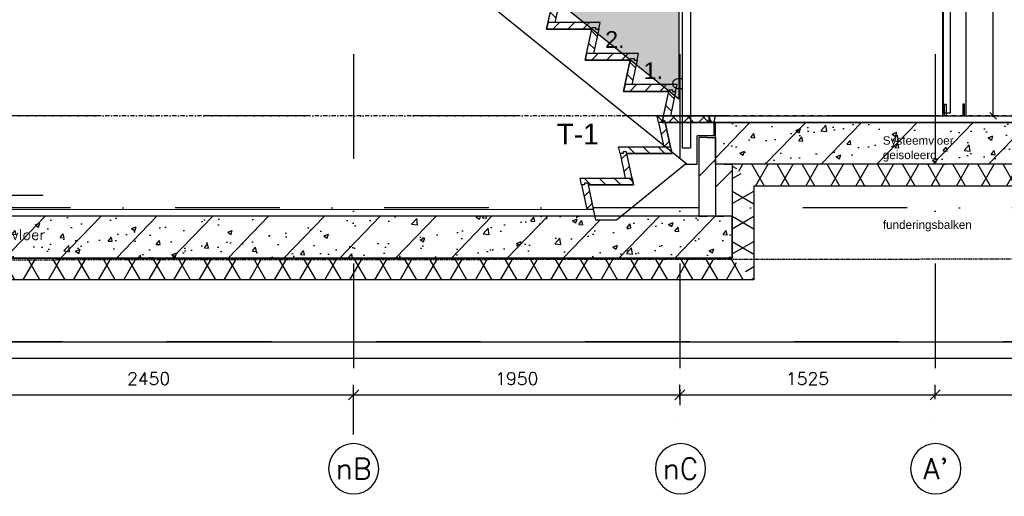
# Model space of a CAD drawing. Extents: x 149262 to 371235, y 141599 to 287858.
# Tile 3 of 60: x 153042 to 158926, y 141945 to 144793. Entities that reach past the tile are written whole.
import ezdxf
from ezdxf.enums import TextEntityAlignment as Align

# ---------------------------------------------------------------- set-up
doc = ezdxf.new("R2010")
doc.units = 0
doc.header["$LTSCALE"] = 50
doc.header["$MEASUREMENT"] = 0
doc.header["$PDMODE"] = 3
doc.header["$PDSIZE"] = 0.1
for name, pattern in [('DASHDOT', [1, 0.5, -0.25, 0, -0.25]), ('DD1', [2.66667, 1.66667, -0.5, 0, -0.5]), ('HIDDEN2', [0.1875, 0.125, -0.0625])]:
    doc.linetypes.add(name, pattern=pattern)
doc.layers.get('0').update_dxf_attribs({"linetype": 'CONTINUOUS'})
doc.layers.get('DEFPOINTS').update_dxf_attribs({"linetype": 'CONTINUOUS'})
for name, color, linetype in [('00', 7, 'CONTINUOUS'), ('A--01A1_ACEER', 1, 'CONTINUOUS'), ('A--124D2TRAPPEN', 4, 'CONTINUOUS'), ('A--A21--_F-23-', 9, 'CONTINUOUS'), ('A--A21--_F123-', 9, 'CONTINUOUS'), ('A--A23--_F--3-', 9, 'CONTINUOUS'), ('A--L$1A-_RASTER_NR_02', 21, 'CONTINUOUS'), ('A--L$7A3-_STRAMIEN', 3, 'CONTINUOUS'), ('A--L13D1_VLOEREN', 1, 'CONTINUOUS'), ('A--L21--', 3, 'CONTINUOUS'), ('A--L21--_F--3-', 7, 'CONTINUOUS'), ('A--L21--_F-23-', 4, 'CONTINUOUS'), ('A--L21D1_BUITENWAND', 1, 'CONTINUOUS'), ('A--L22D2_BINNENWAND', 2, 'CONTINUOUS'), ('A--L23--_F--3-', 7, 'CONTINUOUS'), ('A--L24--', 7, 'CONTINUOUS'), ('A--L24A2_TRAPPEN', 2, 'CONTINUOUS'), ('A--L28DC1_KONSTRUKTIES', 1, 'HIDDEN2'), ('A--L31--', 2, 'CONTINUOUS'), ('A--L32--_F123-', 1, 'CONTINUOUS'), ('A--M$1A-_F123-', 1, 'CONTINUOUS'), ('A--M01A1_MAATVOERING', 1, 'CONTINUOUS'), ('A--M01B1_HOOGTE_MAATV', 1, 'CONTINUOUS'), ('A--T$1A-_F123-_0_18MM', 1, 'CONTINUOUS'), ('A--T$1A-_F123_20', 1, 'CONTINUOUS'), ('A--T$7A-_STRAMIEN', 2, 'CONTINUOUS'), ('A--T01B2_HOOGTE_MAATV', 2, 'CONTINUOUS'), ('A--T01B3_HOOGTE_MAATV', 3, 'CONTINUOUS'), ('Rtrappen', 1, 'CONTINUOUS'), ('STRAMIEN', 8, 'DD1'), ('X--LR---_CP', 7, 'CONTINUOUS'), ('ZTRAPPEN', 4, 'CONTINUOUS')]:
    doc.layers.add(name, color=color, linetype=linetype)
doc.styles.add('alfa-0_18', font='tsacorbd.ttf')
doc.styles.add('ALFA-0_25', font='ROMANS')
doc.styles.add('EB2', font='ARIAL.TTF')
doc.styles.add('HIEMSTRA', font='romans.shx')
doc.styles.add('HOOGTEXT', font='ROMANS.shx', dxfattribs={"height": 2.5})
doc.dimstyles.get("Standard").update_dxf_attribs({"dimscale": 50, "dimtxt": 2.5, "dimasz": 2, "dimexe": 0.3, "dimexo": 0.3, "dimgap": 2, "dimtad": 1, "dimdec": 0, "dimzin": 0, "dimdsep": 46, "dimtxsty": 'HIEMSTRA', "dimblk1": 'OBLIQUE', "dimblk2": 'OBLIQUE', "dimsah": 1, "dimcen": 0.09, "dimdle": 0.3, "dimclrd": 1, "dimclre": 1, "dimclrt": 2, "dimadec": 0, "dimazin": 0, "dimtfac": 1, "dimtdec": 4, "dimtix": 1, "dimtmove": 2, "dimatfit": 3, "dimldrblk": 'OBLIQUE', "dimfxl": 0, "dimtvp": 625, "dimtolj": 1, "dimtzin": 0, "dimarcsym": 0})
doc.dimstyles.new('STANDARD$0', dxfattribs={"dimscale": 30, "dimtxt": 2.5, "dimasz": 2, "dimexe": 2, "dimexo": 0, "dimgap": 2, "dimtad": 1, "dimdec": 0, "dimzin": 0, "dimdsep": 46, "dimtxsty": 'ALFA-0_25', "dimblk1": 'OBLIQUE', "dimblk2": 'OBLIQUE', "dimsah": 1, "dimcen": -3, "dimdle": 2, "dimclrd": 1, "dimclre": 1, "dimclrt": 2, "dimadec": 0, "dimazin": 0, "dimtfac": 0.666667, "dimtofl": 0, "dimtmove": 2, "dimatfit": 3, "dimldrblk": 'OBLIQUE', "dimfxl": 0, "dimtvp": 0.833333, "dimtolj": 1, "dimtzin": 0, "dimarcsym": 0})
pattern_1 = [(46, (98041.84, 170115.9), (-172.64155, 166.718), []), (51, (98041.84, 170115.9), (287.29845, -20.0899), [30, -330]), (356, (98041.84, 170115.9), (-60.7431, 299.8624), [24, -264]), (101.4514, (98065.78, 170114.23), (226.5556, 279.7724), [25.4961, -280.4568]), (47.1842, (98040.44, 170195.9), (427.9869, -58.7472), [45, -495]), (97.6356, (98076.1, 170191), (367.0079, 396.1126), [38.244, -420.6852]), (352.1842, (98040.44, 170195.9), (367.0076, 396.113), [36, -396]), (22, (98080.78, 170176.6), (241.5371, -156.85604), [30, -330]), (327, (98080.78, 170176.6), (92.2491, 291.7144), [24, -264]), (72.4514, (98100.9, 170163.52), (333.7863, 134.8581), [25.4961, -280.4568]), (38.5, (98041.84, 170115.9), (2.53928, 133.22215), [0, -260.8, 0, -268, 0, -265]), (8.5, (98041.84, 170115.9), (102.45841, 159.57714), [0, -152.8, 0, -254.8, 0, -101]), (328.5, (97952.65, 170114.34), (213.6539, -5.29398), [0, -100, 0, -312, 0, -414]), (318.5, (97912.65, 170113.64), (232.5401, 44.1071), [0, -130, 0, -207.2, 0, -294]), (318.5, (97912.65, 170113.64), (232.5401, 44.1071), [0, -130, 0, -207.2, 0, -294])]

# ---------------------------------------------------------------- blocks, each defined once
blk = doc.blocks.new('_OBLIQUE')
at = {"color": 0, "linetype": 'ByBlock'}
blk.add_line((-0.5, -0.5), (0.5, 0.5), dxfattribs=at)
blk = doc.blocks.new('*D43')
at = {"layer": 'A--M$1A-_F123-', "color": 1, "lineweight": -2}
for p, q in [((156988, 142524.7), (156988, 142610.8)), ((158513, 142524.7), (158513, 142610.8)), ((156928, 142550.8), (158573, 142550.8))]:
    blk.add_line(p, q, dxfattribs=at)
at = {"layer": 'DEFPOINTS', "color": 0}
for p in [(156988, 142524.7), (158513, 142550.8), (158513, 142524.7)]:
    blk.add_point(p, dxfattribs=at)
at = {"layer": 'A--M$1A-_F123-', "color": 1, "lineweight": -2, "xscale": 60, "yscale": 60, "zscale": 60, "rotation": 180}
blk.add_blockref('_OBLIQUE', (156988, 142550.8), dxfattribs=at)
at = {"layer": 'A--M$1A-_F123-', "color": 1, "lineweight": -2, "xscale": 60, "yscale": 60, "zscale": 60}
blk.add_blockref('_OBLIQUE', (158513, 142550.8), dxfattribs=at)
at = {"layer": 'A--M$1A-_F123-', "color": 2, "insert": (157750.5, 142648.3), "char_height": 75, "attachment_point": 5, "style": 'ALFA-0_25'}
blk.add_mtext('\\A1;1525', dxfattribs=at)
blk = doc.blocks.new('*D54')
at = {"color": 1, "linetype": 'ByBlock'}
for p, q in [((158874.6, 146719), (158854.5, 146719)), ((158860.5, 144213), (158860.5, 146725)), ((158874.6, 144219), (158854.5, 144219))]:
    blk.add_line(p, q, dxfattribs=at)
at = {"layer": 'DEFPOINTS', "color": 0, "linetype": 'ByBlock'}
for p in [(158860.5, 146719), (158880.6, 146719), (158880.6, 144219)]:
    blk.add_point(p, dxfattribs=at)
at = {"color": 1, "linetype": 'ByBlock', "xscale": 40, "yscale": 40, "zscale": 40}
for p, rotation in [((158860.5, 146719), 90), ((158860.5, 144219), 270)]:
    blk.add_blockref('_OBLIQUE', p, dxfattribs=dict(at, rotation=rotation))
at = {"color": 2, "linetype": 'ByBlock', "insert": (158795.5, 145469), "char_height": 50, "attachment_point": 5, "rotation": 90, "style": 'HIEMSTRA'}
blk.add_mtext('\\A1;2500', dxfattribs=at)
blk = doc.blocks.new('*D90')
at = {"layer": 'A--M$1A-_F123-', "color": 1, "lineweight": -2}
for p, q in [((152588, 142314.1), (152588, 142610.8)), ((155038, 142314.1), (155038, 142610.8)), ((152528, 142550.8), (155098, 142550.8))]:
    blk.add_line(p, q, dxfattribs=at)
at = {"layer": 'DEFPOINTS', "color": 0}
for p in [(155038, 142550.8), (152588, 142314.1), (155038, 142314.1)]:
    blk.add_point(p, dxfattribs=at)
at = {"layer": 'A--M$1A-_F123-', "color": 1, "lineweight": -2, "xscale": 60, "yscale": 60, "zscale": 60, "rotation": 180}
blk.add_blockref('_OBLIQUE', (152588, 142550.8), dxfattribs=at)
at = {"layer": 'A--M$1A-_F123-', "color": 1, "lineweight": -2, "xscale": 60, "yscale": 60, "zscale": 60}
blk.add_blockref('_OBLIQUE', (155038, 142550.8), dxfattribs=at)
at = {"layer": 'A--M$1A-_F123-', "color": 2, "insert": (153813, 142648.3), "char_height": 75, "attachment_point": 5, "style": 'ALFA-0_25'}
blk.add_mtext('\\A1;2450', dxfattribs=at)
blk = doc.blocks.new('*D91')
at = {"layer": 'A--M$1A-_F123-', "color": 1, "lineweight": -2}
for p, q in [((155038, 142314.1), (155038, 142610.8)), ((156988, 142584.6), (156988, 142490.8)), ((154978, 142550.8), (157048, 142550.8))]:
    blk.add_line(p, q, dxfattribs=at)
at = {"layer": 'DEFPOINTS', "color": 0}
for p in [(156988, 142584.6), (156988, 142550.8), (155038, 142314.1)]:
    blk.add_point(p, dxfattribs=at)
at = {"layer": 'A--M$1A-_F123-', "color": 1, "lineweight": -2, "xscale": 60, "yscale": 60, "zscale": 60, "rotation": 180}
blk.add_blockref('_OBLIQUE', (155038, 142550.8), dxfattribs=at)
at = {"layer": 'A--M$1A-_F123-', "color": 1, "lineweight": -2, "xscale": 60, "yscale": 60, "zscale": 60}
blk.add_blockref('_OBLIQUE', (156988, 142550.8), dxfattribs=at)
at = {"layer": 'A--M$1A-_F123-', "color": 2, "insert": (156013, 142648.3), "char_height": 75, "attachment_point": 5, "style": 'ALFA-0_25'}
blk.add_mtext('\\A1;1950', dxfattribs=at)
blk = doc.blocks.new('HOOGTEP')
at = {"layer": 'A--M01A1_MAATVOERING'}
for p, q in [((0, 0), (0.62, 2.33)), ((0.62, 2.33), (8.79, 2.33)), ((-2.41, 0.65), (0, 0))]:
    blk.add_line(p, q, dxfattribs=at)
at = {"layer": 'A--M01B1_HOOGTE_MAATV'}
blk.add_line((-1.38, 0), (0.91, 0), dxfattribs=at)
at = {"layer": 'A--T01B2_HOOGTE_MAATV', "style": 'HOOGTEXT', "flags": 4}
blk.add_attdef('TEKST', (1.84, -0.67), '', height=1.5, dxfattribs=at)
at = {"layer": 'A--T01B3_HOOGTE_MAATV', "style": 'HOOGTEXT', "flags": 4}
blk.add_attdef('HOOGTE', (1.67, 3.82), '', height=1.75, dxfattribs=at)
blk = doc.blocks.new('*D122')
at = {"layer": 'A--M$1A-_F123-', "color": 1, "lineweight": -2}
for p, q in [((156988, 142524.7), (156988, 142610.8)), ((158513, 142524.7), (158513, 142610.8)), ((156928, 142550.8), (158573, 142550.8))]:
    blk.add_line(p, q, dxfattribs=at)
at = {"layer": 'DEFPOINTS', "color": 0}
for p in [(156988, 142524.7), (158513, 142550.8), (158513, 142524.7)]:
    blk.add_point(p, dxfattribs=at)
at = {"layer": 'A--M$1A-_F123-', "color": 1, "lineweight": -2, "xscale": 60, "yscale": 60, "zscale": 60, "rotation": 180}
blk.add_blockref('_OBLIQUE', (156988, 142550.8), dxfattribs=at)
at = {"layer": 'A--M$1A-_F123-', "color": 1, "lineweight": -2, "xscale": 60, "yscale": 60, "zscale": 60}
blk.add_blockref('_OBLIQUE', (158513, 142550.8), dxfattribs=at)
at = {"layer": 'A--M$1A-_F123-', "color": 2, "insert": (157750.5, 142648.3), "char_height": 75, "attachment_point": 5, "style": 'ALFA-0_25'}
blk.add_mtext('\\A1;1525', dxfattribs=at)
blk = doc.blocks.new('*D123')
at = {"layer": 'A--M$1A-_F123-', "color": 1, "lineweight": -2}
for p, q in [((158513, 142550.8), (158513, 142610.8)), ((160413, 142550.8), (160413, 142610.8)), ((158453, 142550.8), (160473, 142550.8))]:
    blk.add_line(p, q, dxfattribs=at)
at = {"layer": 'DEFPOINTS', "color": 0}
for p in [(158513, 142550.8), (160413, 142550.8), (160413, 142550.8)]:
    blk.add_point(p, dxfattribs=at)
at = {"layer": 'A--M$1A-_F123-', "color": 1, "lineweight": -2, "xscale": 60, "yscale": 60, "zscale": 60, "rotation": 180}
blk.add_blockref('_OBLIQUE', (158513, 142550.8), dxfattribs=at)
at = {"layer": 'A--M$1A-_F123-', "color": 1, "lineweight": -2, "xscale": 60, "yscale": 60, "zscale": 60}
blk.add_blockref('_OBLIQUE', (160413, 142550.8), dxfattribs=at)
at = {"layer": 'A--M$1A-_F123-', "color": 2, "insert": (159463, 142648.3), "char_height": 75, "attachment_point": 5, "style": 'ALFA-0_25'}
blk.add_mtext('\\A1;1900', dxfattribs=at)
blk = doc.blocks.new('*U616')
at = {"layer": 'A--A21--_F-23-', "linetype": 'Continuous'}
h = blk.add_hatch(dxfattribs=at)
h.set_pattern_fill('ALFAISO', color=256, scale=130, angle=180.00019, style=0)
h.set_pattern_definition([(240.0002, (-0.0002, 65), (112.5835, -64.9996), []), (300.0002, (-0.0002, 65), (112.583, 65.0004), [])])
h.paths.add_polyline_path([(0, 0), (0, -65), (-5857.7, -65), (-5922.7, 0), (-5987.7, 65), (0, 65)])
at = {"layer": 'A--L21--_F--3-', "color": 3, "linetype": 'Continuous'}
for points in [[(0, 0), (0, 65), (-5987.7, 65), (-5987.7, 65)], [(0, 0), (0, -65), (-5857.7, -65), (-5857.7, -65)]]:
    blk.add_lwpolyline(points, dxfattribs=at)
blk = doc.blocks.new('*U615')
at = {"layer": 'A--A21--_F-23-', "linetype": 'Continuous'}
h = blk.add_hatch(dxfattribs=at)
h.set_pattern_fill('ALFAISO', color=256, scale=130, angle=270, style=0)
h.set_pattern_definition([(330, (-65, 1e-14), (65, 112.583), []), (30, (-65, 1e-14), (-65, 112.583), [])])
h.paths.add_polyline_path([(0, 0), (-65, 65), (-65, -495), (0, -560), (65, -625), (65, -65)])
at = {"layer": 'A--L21--_F--3-', "color": 3, "linetype": 'Continuous'}
for points in [[(-65, 65), (-65, 65), (-65, -495), (-65, -495)], [(65, -65), (65, -65), (65, -625), (65, -625)]]:
    blk.add_lwpolyline(points, dxfattribs=at)
blk = doc.blocks.new('*U614')
at = {"layer": 'A--A21--_F-23-', "linetype": 'Continuous'}
h = blk.add_hatch(dxfattribs=at)
h.set_pattern_fill('ALFAISO', color=256, scale=130, angle=180, style=0)
h.set_pattern_definition([(240, (8e-15, 65), (112.5833, -65), []), (300, (8e-15, 65), (112.5833, 65), [])])
h.paths.add_polyline_path([(0, 0), (65, -65), (-4702.3, -65), (-4702.3, 0), (-4702.3, 65), (-65, 65)])
at = {"layer": 'A--L21--_F--3-', "color": 3, "linetype": 'Continuous'}
for points in [[(-65, 65), (-65, 65), (-4702.3, 65), (-4702.3, 0)], [(65, -65), (65, -65), (-4702.3, -65), (-4702.3, 0)]]:
    blk.add_lwpolyline(points, dxfattribs=at)
blk = doc.blocks.new('GLASKLEM_RECHTS')
at = {"layer": 'A--01A1_ACEER'}
blk.add_lwpolyline([(0, -60), (25, -60, 0.414214), (55, -30), (55, -30, 0.414214), (25, 0), (0, 0)], format="xyb", close=True, dxfattribs=at)
at = {"layer": 'X--LR---_CP'}
blk.add_point((0, 0), dxfattribs=at)
blk = doc.blocks.new('TRAPTREDE')
at = {"layer": 'A--01A1_ACEER'}
h = blk.add_hatch(dxfattribs=at)
h.set_pattern_fill('ANSI31', color=256, scale=20, angle=90, style=0)
h.set_pattern_definition([(135, (-78993.37, -57903.14), (-44.90128, -44.90128), [])])
edge = h.paths.add_edge_path()
edge.add_line((-292.6, 0), (-310.9, 0))
edge.add_line((-310.9, 0), (-319.5, 40))
edge.add_line((-319.5, 40), (-8.6, 40))
edge.add_line((-8.6, 40), (0, 0))
edge.add_line((0, 0), (-270, 0))
at = {"layer": 'A--L24A2_TRAPPEN'}
blk.add_lwpolyline([(-270, 0), (-272.1, 10), (-292.6, 10), (-292.6, 0), (-310.9, 0), (-319.5, 40), (-8.6, 40), (0, 0)], close=True, dxfattribs=at)
at = {"layer": 'X--LR---_CP', "color": 1}
blk.add_point((0, 0), dxfattribs=at)
blk = doc.blocks.new('STOOTBORD')
at = {"layer": 'A--01A1_ACEER'}
h = blk.add_hatch(dxfattribs=at)
h.set_pattern_fill('ANSI31', color=256, scale=20, style=0)
h.set_pattern_definition([(45, (-78754.77, -57757.03), (-44.90128, 44.90128), [])])
h.paths.add_polyline_path([(0, 0), (-33.6, 156.1), (-54, 156.1), (-54, 146.1), (-72.3, 146.1), (-40.9, 0)])
at = {"layer": 'A--L24A2_TRAPPEN'}
blk.add_lwpolyline([(0, 0), (-33.6, 156.1), (-54, 156.1), (-54, 146.1), (-72.3, 146.1), (-40.9, 0)], close=True, dxfattribs=at)
at = {"layer": 'X--LR---_CP'}
blk.add_point((0, 0), dxfattribs=at)
blk = doc.blocks.new('*U613')
at = {"layer": 'A--L23--_F--3-', "color": 2, "linetype": 'Continuous'}
blk.add_lwpolyline([(0, 0), (0, -20), (-8952.9, -20), (-8952.9, 0)], dxfattribs=at)
blk = doc.blocks.new('*U611')
at = {"layer": 'A--A21--_F123-', "linetype": 'Continuous'}
h = blk.add_hatch(dxfattribs=at)
h.set_pattern_fill('ALFALINE', color=256, scale=300, style=0)
h.set_pattern_definition([(45, (-157150.25, -144089), (-212.13203, 212.13203), [])])
h.paths.add_polyline_path([(0, 0), (50, 0), (50, -470), (0, -470), (-50, -470), (-50, 0)])
at = {"layer": 'A--L21--_F--3-', "color": 4, "linetype": 'Continuous'}
for points in [[(0, 0), (-50, 0), (-50, -470), (0, -470)], [(0, 0), (50, 0), (50, -470), (0, -470)]]:
    blk.add_lwpolyline(points, dxfattribs=at)
blk = doc.blocks.new('*U610')
at = {"layer": 'A--A21--_F123-', "linetype": 'Continuous'}
h = blk.add_hatch(dxfattribs=at)
h.set_pattern_fill('ALFALINE', color=256, scale=300, style=0)
h.set_pattern_definition([(45, (-157250.25, -143929), (-212.13203, 212.13203), [])])
h.paths.add_polyline_path([(0, 0), (50, 0), (50, -310), (0, -310), (-50, -310), (-50, 0)])
at = {"layer": 'A--L21--_F--3-', "color": 4, "linetype": 'Continuous'}
for points in [[(0, 0), (-50, 0), (-50, -310), (0, -310)], [(0, 0), (50, 0), (50, -310), (0, -310)]]:
    blk.add_lwpolyline(points, dxfattribs=at)
blk = doc.blocks.new('*U566')
at = {"layer": 'A--L23--_F--3-', "color": 2, "linetype": 'Continuous'}
blk.add_lwpolyline([(0, 0), (0, 20), (8952.9, 20), (8952.9, 0)], dxfattribs=at)

msp = doc.modelspace()

# ---------------------------------------------------------------- hatches: boundary and pattern name
at = {"layer": 'A--01A1_ACEER'}
h = msp.add_hatch(dxfattribs=at)
h.set_pattern_fill('ANSI31', color=256, scale=20, style=0)
h.set_pattern_definition([(135, (234954.796, 87020.305), (44.90128, 44.90128), [])])
h.paths.add_polyline_path([(156200, 144777.3), (156233.6, 144933.4), (156254.1, 144933.4), (156254.1, 144923.4), (156272.3, 144923.4), (156240.9, 144777.3)])
h = msp.add_hatch(dxfattribs=at)
h.set_pattern_fill('ANSI31', color=256, scale=20, angle=90, style=0)
h.set_pattern_definition([(45, (235184.796, 86834.195), (44.90128, -44.90128), [])])
edge = h.paths.add_edge_path()
edge.add_line((156484.1, 144737.3), (156502.3, 144737.3))
edge.add_line((156502.3, 144737.3), (156510.9, 144777.3))
edge.add_line((156510.9, 144777.3), (156200, 144777.3))
edge.add_line((156200, 144777.3), (156191.4, 144737.3))
edge.add_line((156191.4, 144737.3), (156461.4, 144737.3))
h = msp.add_hatch(dxfattribs=at)
h.set_pattern_fill('ANSI31', color=256, scale=20, style=0)
h.set_pattern_definition([(135, (235184.796, 86834.195), (44.90128, 44.90128), [])])
h.paths.add_polyline_path([(156430, 144591.2), (156463.6, 144747.3), (156484.1, 144747.3), (156484.1, 144737.3), (156502.3, 144737.3), (156470.9, 144591.2)])
h = msp.add_hatch(dxfattribs=at)
h.set_pattern_fill('ANSI31', color=256, scale=20, angle=90, style=0)
h.set_pattern_definition([(45, (235414.796, 86648.085), (44.90128, -44.90128), [])])
edge = h.paths.add_edge_path()
edge.add_line((156714.1, 144551.2), (156732.3, 144551.2))
edge.add_line((156732.3, 144551.2), (156740.9, 144591.2))
edge.add_line((156740.9, 144591.2), (156430, 144591.2))
edge.add_line((156430, 144591.2), (156421.4, 144551.2))
edge.add_line((156421.4, 144551.2), (156691.4, 144551.2))
h = msp.add_hatch(dxfattribs=at)
h.set_pattern_fill('ANSI31', color=256, scale=20, style=0)
h.set_pattern_definition([(135, (235414.796, 86648.085), (44.90128, 44.90128), [])])
h.paths.add_polyline_path([(156660, 144405.1), (156693.6, 144561.2), (156714.1, 144561.2), (156714.1, 144551.2), (156732.3, 144551.2), (156700.9, 144405.1)])
h = msp.add_hatch(dxfattribs=at)
h.set_pattern_fill('ANSI31', color=256, scale=20, angle=90, style=0)
h.set_pattern_definition([(45, (235644.796, 86461.975), (44.90128, -44.90128), [])])
edge = h.paths.add_edge_path()
edge.add_line((156944.1, 144365.1), (156962.3, 144365.1))
edge.add_line((156962.3, 144365.1), (156970.9, 144405.1))
edge.add_line((156970.9, 144405.1), (156660, 144405.1))
edge.add_line((156660, 144405.1), (156651.4, 144365.1))
edge.add_line((156651.4, 144365.1), (156921.4, 144365.1))
h = msp.add_hatch(dxfattribs=at)
h.set_pattern_fill('ANSI31', color=256, scale=20, style=0)
h.set_pattern_definition([(135, (235644.796, 86461.975), (44.90128, 44.90128), [])])
h.paths.add_polyline_path([(156890, 144219), (156923.6, 144375.1), (156944.1, 144375.1), (156944.1, 144365.1), (156962.3, 144365.1), (156930.9, 144219)])
h = msp.add_hatch(dxfattribs=at)
h.set_pattern_fill('ANSI31', color=256, scale=20, angle=90, style=0)
h.set_pattern_definition([(45, (235874.796, 86275.865), (44.90128, -44.90128), [])])
edge = h.paths.add_edge_path()
edge.add_line((157174.1, 144179), (157192.3, 144179))
edge.add_line((157192.3, 144179), (157200.9, 144219))
edge.add_line((157200.9, 144219), (156890, 144219))
edge.add_line((156890, 144219), (156881.4, 144179))
edge.add_line((156881.4, 144179), (157151.4, 144179))
at = {"layer": 'A--A23--_F--3-'}
h = msp.add_hatch(dxfattribs=at)
h.set_pattern_fill('ALFABET', color=256, scale=40, angle=1, style=0, pattern_type=2)
h.set_pattern_definition(pattern_1)
h.paths.add_polyline_path([(163363, 143929), (157200.3, 143929), (157200.3, 144179), (163363, 144179)])
h = msp.add_hatch(dxfattribs=at)
h.set_pattern_fill('ALFABET', color=256, scale=40, angle=1, style=0, pattern_type=2)
h.set_pattern_definition(pattern_1)
h.paths.add_polyline_path([(155038, 143619), (152588, 143619), (152588, 143369), (155038, 143369)])
h.paths.add_polyline_path([(156988, 143619), (156637.6, 143619), (156609.1, 143596), (156485.7, 143596), (156480.7, 143619), (155038, 143619), (155038, 143369), (156988, 143369)])
h.paths.add_polyline_path([(157300.3, 143619), (157250.3, 143619), (157200.3, 143619), (157150.3, 143619), (157100.3, 143619), (156988, 143619), (156988, 143369), (157300.3, 143369)])
h.paths.add_polyline_path([(151622.6, 143394.7), (152662.7, 143394.7), (152662.7, 143522), (151622.6, 143522)], flags=9)
at = {"layer": 'A--L$1A-_RASTER_NR_02'}
h = msp.add_hatch(color=256, dxfattribs=at)
h.paths.add_polyline_path([(154770.3, 146976.5), (155830.3, 146118.8), (155830.3, 146080.1), (154770.3, 146080.1)])
h.paths.add_polyline_path([(155073.9, 145860.1), (155830.3, 145860.1), (155830.3, 145248.1)])
h.paths.add_polyline_path([(155920.3, 145860.1), (156149.9, 145860.1), (156980.3, 145188.2), (156980.3, 144317.5), (155920.3, 145175.2)])

# ---------------------------------------------------------------- linework, layer by layer
at = {"layer": 'A--124D2TRAPPEN', "color": 1}
for p, q in [((157000.3, 145172), (157000.3, 144026.8)), ((157050.3, 145131.6), (157050.3, 144026.8)), ((157000.3, 144026.8), (157050.3, 144026.8))]:
    msp.add_line(p, q, dxfattribs=at)
for points in [[(154644.9, 145860.1), (157031.4, 143929), (157090.3, 143929), (157090.3, 143929)], [(157201.6, 144179), (157201.6, 144179), (157201.6, 144179), (157201.6, 144179), (156881.4, 144179), (156881.4, 144179), (156921.4, 144365.1), (156651.4, 144365.1), (156691.4, 144551.2), (156421.4, 144551.2), (156461.4, 144737.3), (156191.4, 144737.3), (156231.4, 144923.4)]]:
    msp.add_lwpolyline(points, dxfattribs=at)
msp.add_lwpolyline([(155920.3, 145860.1), (156149.9, 145860.1), (156980.3, 145188.2), (156980.3, 144317.5), (155920.3, 145175.2)], close=True, dxfattribs=at)
at = {"layer": 'A--L$7A3-_STRAMIEN', "linetype": 'Continuous', "extrusion": (0, 0, -1)}
for centre in [(155038, 142109.9), (156991.5, 142109.9), (158516.5, 142109.9)]:
    msp.add_ellipse(centre, major_axis=(-106.1, 106.1), ratio=1, dxfattribs=at)
at = {"layer": 'A--L13D1_VLOEREN'}
msp.add_line((152439.2, 143659.8), (156472.1, 143660.7), dxfattribs=at)
at = {"layer": 'A--L21--_F-23-', "linetype": 'Continuous'}
for points in [[(163363, 143929), (157200.3, 143929), (157200.3, 144179), (157200.3, 144179), (157200.3, 144179), (163363, 144179)], [(157300.3, 143619), (152588, 143619), (152588, 143369), (157300.3, 143369)]]:
    msp.add_lwpolyline(points, close=True, dxfattribs=at)
at = {"layer": 'A--L22D2_BINNENWAND'}
for points in [[(158578, 144219), (158568, 144219), (158568, 144289), (158578, 144289)], [(158678, 144219), (158688, 144219), (158688, 144289), (158678, 144289)]]:
    msp.add_lwpolyline(points, close=True, dxfattribs=at)
at = {"layer": 'A--L24A2_TRAPPEN', "color": 1}
for points in [[(156200, 144777.3), (156233.6, 144933.4), (156254.1, 144933.4), (156254.1, 144923.4), (156272.3, 144923.4), (156240.9, 144777.3)], [(156461.4, 144737.3), (156463.6, 144747.3), (156484.1, 144747.3), (156484.1, 144737.3), (156502.3, 144737.3), (156510.9, 144777.3), (156200, 144777.3), (156191.4, 144737.3)], [(156430, 144591.2), (156463.6, 144747.3), (156484.1, 144747.3), (156484.1, 144737.3), (156502.3, 144737.3), (156470.9, 144591.2)], [(156691.4, 144551.2), (156693.6, 144561.2), (156714.1, 144561.2), (156714.1, 144551.2), (156732.3, 144551.2), (156740.9, 144591.2), (156430, 144591.2), (156421.4, 144551.2)], [(156660, 144405.1), (156693.6, 144561.2), (156714.1, 144561.2), (156714.1, 144551.2), (156732.3, 144551.2), (156700.9, 144405.1)], [(156921.4, 144365.1), (156923.6, 144375.1), (156944.1, 144375.1), (156944.1, 144365.1), (156962.3, 144365.1), (156970.9, 144405.1), (156660, 144405.1), (156651.4, 144365.1)], [(156890, 144219), (156923.6, 144375.1), (156944.1, 144375.1), (156944.1, 144365.1), (156962.3, 144365.1), (156930.9, 144219)], [(157151.4, 144179), (157153.6, 144189), (157174.1, 144189), (157174.1, 144179), (157192.3, 144179), (157200.9, 144219), (156890, 144219), (156881.4, 144179)]]:
    msp.add_lwpolyline(points, close=True, dxfattribs=at)
at = {"layer": 'A--L28DC1_KONSTRUKTIES'}
msp.add_line((152888, 143359), (163514.8, 143367.2), dxfattribs=at)
at = {"layer": 'A--L31--'}
msp.add_lwpolyline([(152663, 142869), (168785, 142869), (168785, 142769), (152663, 142769)], close=True, dxfattribs=at)
at = {"layer": 'A--L32--_F123-', "color": 1}
msp.add_line((158558.3, 144234), (158558.3, 146053.5), dxfattribs=at)
at = {"layer": 'A--L32--_F123-', "color": 2, "linetype": 'Continuous'}
msp.add_lwpolyline([(158603.6, 144234), (158563.6, 144234), (158563.7, 146666.3), (158603.7, 146666.3), (158603.6, 144234)], close=True, dxfattribs=at)
at = {"layer": 'Rtrappen'}
for p, q in [((158558.5, 144219), (158558.5, 147279)), ((158697.5, 144219), (158697.5, 147279)), ((157200.9, 144219), (160300, 144219)), ((157190.3, 144179), (157190.3, 144099)), ((157190.3, 144099), (157090.3, 144099)), ((157090.3, 143929), (157090.3, 144099))]:
    msp.add_line(p, q, dxfattribs=at)
at = {"layer": 'STRAMIEN', "color": 8, "linetype": 'DASHDOT', "ltscale": 25}
for p, q in [((155038, 162088.1), (155038, 142259.9)), ((156988, 162088.1), (156988, 142259.9)), ((158513, 162088.1), (158513, 142259.9)), ((160797, 142869), (149662.7, 142869))]:
    msp.add_line(p, q, dxfattribs=at)
at = {"layer": 'STRAMIEN', "linetype": 'DASHDOT', "ltscale": 25}
for p, q in [((172269.4, 144219), (149997.4, 144219)), ((160846.5, 143669.8), (150046.9, 143669.8))]:
    msp.add_line(p, q, dxfattribs=at)
at = {"layer": 'STRAMIEN', "linetype": 'DASHDOT'}
msp.add_line((172967, 144219), (150023.3, 144219), dxfattribs=at)
at = {"layer": 'ZTRAPPEN'}
for points in [[(157020.7, 143929), (157020.7, 143929), (156609.1, 143596), (156485.7, 143596), (156440.7, 143806.8), (156710.7, 143806.8), (156670.7, 143992.9), (156940.7, 143992.9), (156900.7, 144179), (157201.6, 144179), (157201.6, 144179)], [(157020.7, 143929), (157090.3, 143929)]]:
    msp.add_lwpolyline(points, dxfattribs=at)

# ---------------------------------------------------------------- block references
at = {"layer": '00', "xscale": -1}
msp.add_blockref('GLASKLEM_RECHTS', (157000.3, 144441.1), dxfattribs=at)
at = {"layer": 'A--L21--'}
for name, p in [('*U611', (157150.3, 144089)), ('*U610', (157250.3, 143929))]:
    msp.add_blockref(name, p, dxfattribs=at)
at = {"layer": 'A--L21--', "linetype": 'Continuous'}
for name, p in [('*U616', (163288, 143864)), ('*U615', (157365.3, 143864)), ('*U614', (157365.3, 143304))]:
    msp.add_blockref(name, p, dxfattribs=at)
at = {"layer": 'A--L21D1_BUITENWAND'}
for name, p in [('*U566', (157162.1, 144199)), ('*U613', (166115, 144199))]:
    msp.add_blockref(name, p, dxfattribs=at)
at = {"layer": 'A--L24--'}
for name, p in [('TRAPTREDE', (157170.7, 144179)), ('STOOTBORD', (156932.1, 144032.9)), ('TRAPTREDE', (156940.7, 143992.9)), ('STOOTBORD', (156702.1, 143846.8)), ('TRAPTREDE', (156710.7, 143806.8)), ('STOOTBORD', (156472.1, 143660.7))]:
    msp.add_blockref(name, p, dxfattribs=at)
at = {"layer": 'Rtrappen'}
ref = msp.add_blockref('HOOGTEP', (152863.1, 143659.9), dxfattribs=dict(at, xscale=36.38973101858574, yscale=36.38973101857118, zscale=36.38973101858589))
ref.add_attrib('TEKST', '558-P', (152463.1, 143635.5), dxfattribs={"layer": 'A--T01B2_HOOGTE_MAATV', "height": 54.58, "style": 'HOOGTEXT', "flags": 4})
ref.add_attrib('HOOGTE', 'B.K. afgew. vloer', (152463.6, 143478), dxfattribs={"layer": 'A--T01B3_HOOGTE_MAATV', "height": 63.682, "style": 'HOOGTEXT', "flags": 4})

# ---------------------------------------------------------------- texts
at = {"layer": 'A--T$1A-_F123-_0_18MM', "style": 'alfa-0_18'}
msp.add_text('T-1', height=125, dxfattribs=at).set_placement((156251.3, 144047.5))
at = {"layer": 'A--T$1A-_F123_20', "style": 'EB2'}
for s, height, p in [('2.', 100, (156540.6, 144624.9)), ('1.', 100, (156770.6, 144438.8)), ('Systeemvloer', 50, (158200.2, 144046.5)), ('geisoleerd', 50, (158200.2, 143960)), ('funderingsbalken', 50, (158200.2, 143543.3))]:
    msp.add_text(s, height=height, dxfattribs=at).set_placement(p)
at = {"layer": 'A--T$7A-_STRAMIEN', "style": 'ALFA-0_25'}
for s, p in [('nB', (155038, 142109.9)), ('nC', (156991.5, 142109.9)), ("A'", (158516.5, 142109.9))]:
    msp.add_text(s, height=125, dxfattribs=at).set_placement(p, align=Align.MIDDLE_CENTER)

# ---------------------------------------------------------------- dimensions: what is measured, and where the dimension line sits
at = {"layer": 'A--M$1A-_F123-'}
dim = msp.add_linear_dim(base=(158860.5, 146719), p1=(158880.6, 144219), p2=(158880.6, 146719), angle=90, dimstyle='Standard', override={"dimscale": 20}, dxfattribs=at)
dim.commit()
dim.dimension.update_dxf_attribs({"geometry": '*D54', "text_midpoint": (158795.5, 145469)})
for base, p1, p2, picture, middle in [((155038, 142550.8), (152588, 142314.1), (155038, 142314.1), '*D90', (153813, 142648.3)), ((156988, 142550.8), (155038, 142314.1), (156988, 142584.6), '*D91', (156013, 142648.3)), ((158513, 142550.8), (156988, 142524.7), (158513, 142524.7), '*D43', (157750.5, 142648.3)), ((158513, 142550.8), (156988, 142524.7), (158513, 142524.7), '*D122', (157750.5, 142648.3)), ((160413, 142550.8), (158513, 142550.8), (160413, 142550.8), '*D123', (159463, 142648.3))]:
    dim = msp.add_linear_dim(base=base, p1=p1, p2=p2, dimstyle='STANDARD$0', dxfattribs=at)
    dim.commit()
    dim.dimension.update_dxf_attribs({"geometry": picture, "text_midpoint": middle})

doc.saveas('drawing.dxf')
